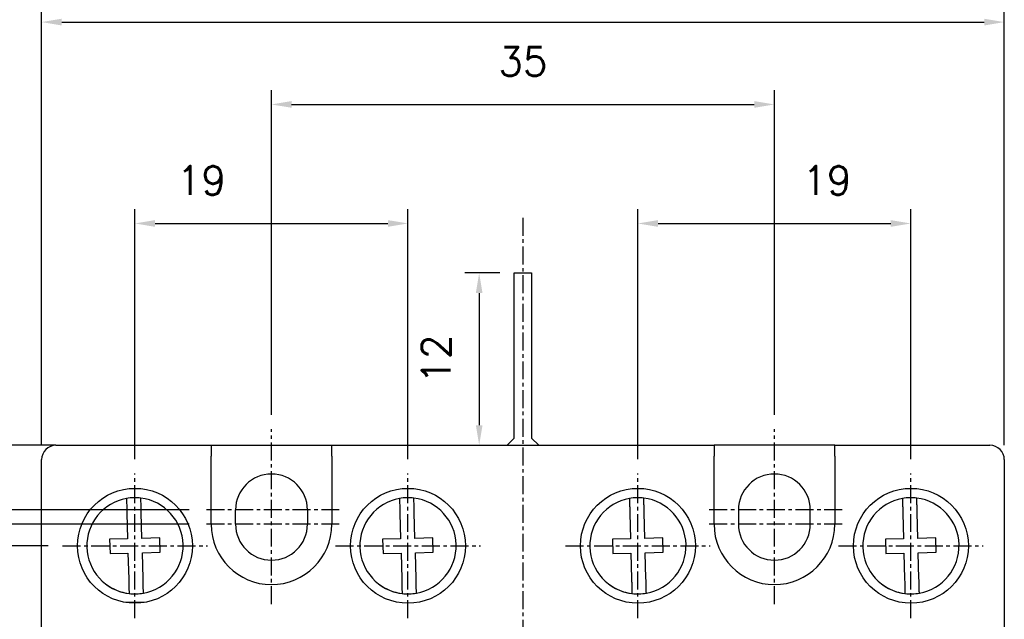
# Model space of a CAD drawing. Extents: x -417 to 828, y -1918 to 504.
# Tile 6 of 9: x 416 to 485, y 403 to 444. Entities that reach past the tile are written whole.
import ezdxf

# ---------------------------------------------------------------- set-up
doc = ezdxf.new("R2010")
doc.units = 0
doc.header["$MEASUREMENT"] = 0
doc.linetypes.add('CENTER', pattern=[2, 1.25, -0.25, 0.25, -0.25])
doc.layers.get('0').update_dxf_attribs({"linetype": 'CONTINUOUS'})
for name, color, linetype in [('cen', 1, 'CENTER'), ('CENTER2', 1, 'CENTER'), ('DIM', 3, 'CONTINUOUS')]:
    doc.layers.add(name, color=color, linetype=linetype)
doc.styles.add('KIM', font='ROMANS.shx', dxfattribs={"height": 5, "bigfont": 'GSG1.shx'})
doc.styles.get("Standard").update_dxf_attribs({"font": 'romans.shx', "height": 2, "bigfont": 'hgs.shx'})
doc.dimstyles.new('STANDARD$0', dxfattribs={"dimtxt": 5, "dimasz": 5, "dimexe": 1, "dimexo": 2, "dimgap": 2, "dimtad": 1, "dimdec": 4, "dimzin": 12, "dimdsep": 46, "dimtxsty": 'KIM', "dimcen": -1, "dimdle": 0.1, "dimadec": 0, "dimazin": 0, "dimtfac": 1, "dimtdec": 4, "dimtmove": 0, "dimatfit": 3, "dimfxl": 0, "dimtolj": 1, "dimtzin": 0, "dimarcsym": 0})

# ---------------------------------------------------------------- blocks, each defined once
blk = doc.blocks.new('*D1269')
at = {"layer": 'DIM'}
for p, q in [((418, 414.647), (418, 445.116)), ((485, 414.647), (485, 445.116)), ((419.4, 444.116), (483.6, 444.116))]:
    blk.add_line(p, q, dxfattribs=at)
for points in [[(419.4, 444.349), (419.4, 443.882), (418, 444.116)], [(483.6, 444.349), (483.6, 443.882), (485, 444.116)]]:
    blk.add_solid(points, dxfattribs=at)
at = {"layer": 'DIM', "insert": (451.5, 447.116), "char_height": 2, "attachment_point": 5}
blk.add_mtext('\\A1;67', dxfattribs=at)
blk = doc.blocks.new('*D1270')
at = {"layer": 'DIM'}
for p, q in [((434, 416.768), (434, 439.381)), ((469, 416.768), (469, 439.381)), ((435.4, 438.381), (467.6, 438.381))]:
    blk.add_line(p, q, dxfattribs=at)
for points in [[(435.4, 438.615), (435.4, 438.148), (434, 438.381)], [(467.6, 438.615), (467.6, 438.148), (469, 438.381)]]:
    blk.add_solid(points, dxfattribs=at)
at = {"layer": 'DIM', "insert": (451.5, 441.381), "char_height": 2, "attachment_point": 5}
blk.add_mtext('\\A1;35', dxfattribs=at)
blk = doc.blocks.new('*D1271')
at = {"layer": 'DIM'}
for p, q in [((418.462, 407.647), (401.267, 407.647)), ((402.267, 353.047), (402.267, 406.247)), ((453.462, 351.647), (401.267, 351.647))]:
    blk.add_line(p, q, dxfattribs=at)
for points in [[(402.034, 406.247), (402.5, 406.247), (402.267, 407.647)], [(402.034, 353.047), (402.5, 353.047), (402.267, 351.647)]]:
    blk.add_solid(points, dxfattribs=at)
at = {"layer": 'DIM', "insert": (399.267, 379.647), "char_height": 2, "attachment_point": 5, "rotation": 90}
blk.add_mtext('\\A1;56', dxfattribs=at)
blk = doc.blocks.new('*D1272')
at = {"layer": 'DIM'}
for p, q in [((428.28, 409.147), (395.131, 409.147)), ((396.131, 351.547), (396.131, 407.747)), ((463.28, 350.147), (395.131, 350.147))]:
    blk.add_line(p, q, dxfattribs=at)
for points in [[(395.897, 407.747), (396.364, 407.747), (396.131, 409.147)], [(395.897, 351.547), (396.364, 351.547), (396.131, 350.147)]]:
    blk.add_solid(points, dxfattribs=at)
at = {"layer": 'DIM', "insert": (393.131, 379.647), "char_height": 2, "attachment_point": 5, "rotation": 90}
blk.add_mtext('\\A1;59', dxfattribs=at)
blk = doc.blocks.new('*D1273')
at = {"layer": 'DIM'}
for p, q in [((396.131, 411.547), (396.131, 412.947)), ((428.28, 410.147), (395.131, 410.147)), ((396.131, 409.147), (396.131, 410.147)), ((428.28, 409.147), (395.131, 409.147)), ((396.131, 407.747), (396.131, 406.347))]:
    blk.add_line(p, q, dxfattribs=at)
for points in [[(395.897, 411.547), (396.364, 411.547), (396.131, 410.147)], [(395.897, 407.747), (396.364, 407.747), (396.131, 409.147)]]:
    blk.add_solid(points, dxfattribs=at)
at = {"layer": 'DIM', "insert": (393.131, 409.647), "char_height": 2, "attachment_point": 5, "rotation": 90}
blk.add_mtext('\\A1;1', dxfattribs=at)
blk = doc.blocks.new('*D1281')
at = {"layer": 'DIM'}
for p, q in [((449.9, 426.647), (447.455, 426.647)), ((448.455, 425.247), (448.455, 416.047))]:
    blk.add_line(p, q, dxfattribs=at)
for points in [[(448.222, 425.247), (448.688, 425.247), (448.455, 426.647)], [(448.222, 416.047), (448.688, 416.047), (448.455, 414.647)]]:
    blk.add_solid(points, dxfattribs=at)
at = {"layer": 'DIM', "insert": (445.455, 420.647), "char_height": 2, "attachment_point": 5, "rotation": 90}
blk.add_mtext('\\A1;12', dxfattribs=at)
blk = doc.blocks.new('*D1261')
at = {"layer": 'DIM'}
for p, q in [((419, 414.647), (389.249, 414.647)), ((390.249, 346.047), (390.249, 413.247)), ((418, 344.647), (389.249, 344.647))]:
    blk.add_line(p, q, dxfattribs=at)
for points in [[(390.016, 413.247), (390.483, 413.247), (390.249, 414.647)], [(390.016, 346.047), (390.483, 346.047), (390.249, 344.647)]]:
    blk.add_solid(points, dxfattribs=at)
at = {"layer": 'DIM', "insert": (387.249, 379.647), "char_height": 2, "attachment_point": 5, "rotation": 90}
blk.add_mtext('\\A1;70', dxfattribs=at)
blk = doc.blocks.new('*D1263')
at = {"layer": 'DIM'}
for p, q in [((424.5, 413.686), (424.5, 431.093)), ((443.5, 413.686), (443.5, 431.093)), ((425.9, 430.093), (442.1, 430.093))]:
    blk.add_line(p, q, dxfattribs=at)
for points in [[(425.9, 430.326), (425.9, 429.859), (424.5, 430.093)], [(442.1, 430.326), (442.1, 429.859), (443.5, 430.093)]]:
    blk.add_solid(points, dxfattribs=at)
at = {"layer": 'DIM', "insert": (429.119, 433.093), "char_height": 2, "attachment_point": 5}
blk.add_mtext('\\A1;19', dxfattribs=at)
blk = doc.blocks.new('*D1264')
at = {"layer": 'DIM'}
for p, q in [((459.5, 413.686), (459.5, 431.093)), ((478.5, 413.686), (478.5, 431.093)), ((460.9, 430.093), (477.1, 430.093))]:
    blk.add_line(p, q, dxfattribs=at)
for points in [[(460.9, 430.326), (460.9, 429.859), (459.5, 430.093)], [(477.1, 430.326), (477.1, 429.859), (478.5, 430.093)]]:
    blk.add_solid(points, dxfattribs=at)
at = {"layer": 'DIM', "insert": (472.656, 433.093), "char_height": 2, "attachment_point": 5}
blk.add_mtext('\\A1;19', dxfattribs=at)

msp = doc.modelspace()

# ---------------------------------------------------------------- linework, layer by layer
for p, q in [((450.9004, 426.64672), (452.1004, 426.64672)), ((450.9004, 425.64672), (450.9004, 426.64672)), ((452.1004, 426.64672), (452.1004, 425.64672)), ((450.9004, 415.14672), (450.9004, 425.64672)), ((452.1004, 425.64672), (452.1004, 415.14672)), ((419.00039, 414.64672), (429.8004, 414.64672)), ((429.8004, 414.64672), (429.8004, 413.89881)), ((429.8004, 414.64672), (438.20039, 414.64672)), ((438.20039, 414.64672), (464.8004, 414.64672)), ((438.20039, 413.89881), (438.20039, 414.64672)), ((450.9004, 415.14672), (450.4004, 414.64672)), ((452.6004, 414.64672), (452.1004, 415.14672)), ((464.8004, 414.64672), (464.8004, 413.89881)), ((473.2004, 414.64672), (464.8004, 414.64672)), ((473.2004, 414.64672), (484.00039, 414.64672)), ((473.2004, 413.89881), (473.2004, 414.64672)), ((429.8004, 409.14672), (429.8004, 413.89881)), ((438.20039, 413.89881), (438.20039, 409.14672)), ((464.8004, 409.14672), (464.8004, 413.89881)), ((473.2004, 413.89881), (473.2004, 409.14672)), ((418.0004, 400.74654), (418.0004, 413.64672)), ((485.00039, 413.64672), (485.00039, 400.74654)), ((423.93918, 409.92872), (423.98721, 408.13317)), ((424.98685, 408.15991), (424.93882, 409.95546)), ((431.5004, 409.14672), (431.5004, 410.14672)), ((436.50039, 410.14672), (436.50039, 409.14672)), ((442.93918, 409.92872), (442.98721, 408.13317)), ((443.98685, 408.15991), (443.93882, 409.95546)), ((458.93918, 409.92872), (458.98721, 408.13317)), ((459.98685, 408.15991), (459.93882, 409.95546)), ((466.50039, 410.14672), (466.50039, 409.14672)), ((471.5004, 409.14672), (471.5004, 410.14672)), ((477.93918, 409.92872), (477.98721, 408.13317)), ((478.98685, 408.15991), (478.93882, 409.95546)), ((423.98721, 408.13317), (422.73765, 408.09975)), ((422.73765, 408.09975), (422.76439, 407.1001)), ((426.2364, 408.19333), (424.98685, 408.15991)), ((426.26314, 407.19369), (426.2364, 408.19333)), ((442.98721, 408.13317), (441.73765, 408.09975)), ((441.73765, 408.09975), (441.76439, 407.1001)), ((445.2364, 408.19333), (443.98685, 408.15991)), ((445.26314, 407.19369), (445.2364, 408.19333)), ((458.98721, 408.13317), (457.73765, 408.09975)), ((457.73765, 408.09975), (457.76439, 407.1001)), ((461.2364, 408.19333), (459.98685, 408.15991)), ((461.26314, 407.19369), (461.2364, 408.19333)), ((477.98721, 408.13317), (476.73765, 408.09975)), ((476.73765, 408.09975), (476.76439, 407.1001)), ((480.2364, 408.19333), (478.98685, 408.15991)), ((480.26314, 407.19369), (480.2364, 408.19333)), ((422.76439, 407.1001), (424.01394, 407.13353)), ((424.01394, 407.13353), (424.06197, 405.33798)), ((425.01359, 407.16027), (426.26314, 407.19369)), ((425.06161, 405.36472), (425.01359, 407.16027)), ((441.76439, 407.1001), (443.01394, 407.13353)), ((443.01394, 407.13353), (443.06197, 405.33798)), ((444.01359, 407.16027), (445.26314, 407.19369)), ((444.06161, 405.36472), (444.01359, 407.16027)), ((457.76439, 407.1001), (459.01394, 407.13353)), ((459.01394, 407.13353), (459.06197, 405.33798)), ((460.01359, 407.16027), (461.26314, 407.19369)), ((460.06161, 405.36472), (460.01359, 407.16027)), ((476.76439, 407.1001), (478.01394, 407.13353)), ((478.01394, 407.13353), (478.06197, 405.33798)), ((479.01359, 407.16027), (480.26314, 407.19369)), ((479.06161, 405.36472), (479.01359, 407.16027)), ((425.13087, 403.69672), (423.86992, 403.69672))]:
    msp.add_line(p, q)
for centre in [(424.50039, 407.64672), (443.50039, 407.64672), (459.50039, 407.64672), (478.50039, 407.64672)]:
    msp.add_circle(centre, 4)
for centre, radius, start, end in [((419.00039, 413.64672), 1, 90, 180), ((484.00039, 413.64672), 1, 0, 90), ((434.00039, 410.14672), 2.5, 0, 180), ((469.00039, 410.14672), 2.5, 0, 180), ((424.50039, 407.64672), 3.35, 100.115858, 262.9484946), ((424.50039, 407.64672), 3.35, 82.9484946, 100.115858), ((424.50039, 407.64672), 3.35, 280.115858, 82.9484946), ((443.50039, 407.64672), 3.35, 100.115858, 262.9484946), ((443.50039, 407.64672), 3.35, 82.9484946, 100.115858), ((443.50039, 407.64672), 3.35, 280.115858, 82.9484946), ((459.50039, 407.64672), 3.35, 100.115858, 262.9484946), ((459.50039, 407.64672), 3.35, 82.9484946, 100.115858), ((459.50039, 407.64672), 3.35, 280.115858, 82.9484946), ((478.50039, 407.64672), 3.35, 100.115858, 262.9484946), ((478.50039, 407.64672), 3.35, 82.9484946, 100.115858), ((478.50039, 407.64672), 3.35, 280.115858, 82.9484946), ((434.00039, 409.14672), 4.2, 180, 0), ((434.00039, 409.14672), 2.5, 180, 0), ((469.00039, 409.14672), 4.2, 180, 0), ((469.00039, 409.14672), 2.5, 180, 0), ((424.50039, 407.64672), 3.35, 232.2700682, 262.9484946), ((443.50039, 407.64672), 3.35, 232.2700682, 262.9484946), ((459.50039, 407.64672), 3.35, 232.2700682, 262.9484946), ((478.50039, 407.64672), 3.35, 232.2700682, 262.9484946), ((424.50039, 407.64672), 3.35, 262.9484946, 280.115858), ((443.50039, 407.64672), 3.35, 262.9484946, 280.115858), ((459.50039, 407.64672), 3.35, 262.9484946, 280.115858), ((478.50039, 407.64672), 3.35, 262.9484946, 280.115858)]:
    msp.add_arc(centre, radius, start, end)
for points, knots in [([(423.912, 410.94464), (423.9123, 410.93366), (423.91289, 410.9117), (423.91746, 410.74059), (423.92422, 410.48818), (423.93187, 410.20188), (423.93703, 410.00896), (423.93918, 409.92872)], [0, 0, 0, 0, 0.21092718, 0.42182701, 0.63356281, 0.84757931, 1, 1, 1, 1]), ([(424.93882, 409.95546), (424.93572, 410.07137), (424.92952, 410.30327), (424.92128, 410.61116), (424.91516, 410.83988), (424.91206, 410.95575), (424.91176, 410.96707), (424.91164, 410.97138)], [0, 0, 0, 0, 0.21955276, 0.43923779, 0.65571295, 0.86895824, 1, 1, 1, 1]), ([(442.912, 410.94464), (442.9123, 410.93366), (442.91289, 410.9117), (442.91746, 410.74059), (442.92422, 410.48818), (442.93187, 410.20188), (442.93703, 410.00896), (442.93918, 409.92872)], [0, 0, 0, 0, 0.21092718, 0.42182701, 0.63356281, 0.84757931, 1, 1, 1, 1]), ([(443.93882, 409.95546), (443.93572, 410.07137), (443.92952, 410.30327), (443.92128, 410.61116), (443.91516, 410.83988), (443.91206, 410.95575), (443.91176, 410.96707), (443.91164, 410.97138)], [0, 0, 0, 0, 0.21955276, 0.43923779, 0.65571295, 0.86895824, 1, 1, 1, 1]), ([(458.912, 410.94464), (458.9123, 410.93366), (458.91289, 410.9117), (458.91746, 410.74059), (458.92422, 410.48818), (458.93187, 410.20188), (458.93703, 410.00896), (458.93918, 409.92872)], [0, 0, 0, 0, 0.21092718, 0.42182701, 0.63356281, 0.84757931, 1, 1, 1, 1]), ([(459.93882, 409.95546), (459.93572, 410.07137), (459.92952, 410.30327), (459.92128, 410.61116), (459.91516, 410.83988), (459.91206, 410.95575), (459.91176, 410.96707), (459.91164, 410.97138)], [0, 0, 0, 0, 0.21955276, 0.43923779, 0.65571295, 0.86895824, 1, 1, 1, 1]), ([(477.912, 410.94464), (477.9123, 410.93366), (477.91289, 410.9117), (477.91746, 410.74059), (477.92422, 410.48818), (477.93187, 410.20188), (477.93703, 410.00896), (477.93918, 409.92872)], [0, 0, 0, 0, 0.21092718, 0.42182701, 0.63356281, 0.84757931, 1, 1, 1, 1]), ([(478.93882, 409.95546), (478.93572, 410.07137), (478.92952, 410.30327), (478.92128, 410.61116), (478.91516, 410.83988), (478.91206, 410.95575), (478.91176, 410.96707), (478.91164, 410.97138)], [0, 0, 0, 0, 0.21955276, 0.43923779, 0.65571295, 0.86895824, 1, 1, 1, 1]), ([(424.06197, 405.33798), (424.06507, 405.22206), (424.07127, 404.99016), (424.07951, 404.68227), (424.08563, 404.45356), (424.08873, 404.33768), (424.08903, 404.32636), (424.08914, 404.32206)], [0, 0, 0, 0, 0.21955276, 0.43923779, 0.65571295, 0.86895824, 1, 1, 1, 1]), ([(425.08879, 404.34879), (425.08849, 404.35978), (425.08791, 404.38173), (425.08333, 404.55284), (425.07658, 404.80525), (425.06892, 405.09156), (425.06376, 405.28447), (425.06161, 405.36472)], [0, 0, 0, 0, 0.21092716, 0.42182701, 0.63356276, 0.84757932, 1, 1, 1, 1]), ([(443.06197, 405.33798), (443.06507, 405.22206), (443.07127, 404.99016), (443.07951, 404.68227), (443.08563, 404.45356), (443.08873, 404.33768), (443.08903, 404.32636), (443.08914, 404.32206)], [0, 0, 0, 0, 0.21955276, 0.43923779, 0.65571295, 0.86895824, 1, 1, 1, 1]), ([(444.08879, 404.34879), (444.08849, 404.35978), (444.08791, 404.38173), (444.08333, 404.55284), (444.07658, 404.80525), (444.06892, 405.09156), (444.06376, 405.28447), (444.06161, 405.36472)], [0, 0, 0, 0, 0.21092716, 0.42182701, 0.63356276, 0.84757932, 1, 1, 1, 1]), ([(459.06197, 405.33798), (459.06507, 405.22206), (459.07127, 404.99016), (459.07951, 404.68227), (459.08563, 404.45356), (459.08873, 404.33768), (459.08903, 404.32636), (459.08914, 404.32206)], [0, 0, 0, 0, 0.21955276, 0.43923779, 0.65571295, 0.86895824, 1, 1, 1, 1]), ([(460.08879, 404.34879), (460.08849, 404.35978), (460.08791, 404.38173), (460.08333, 404.55284), (460.07658, 404.80525), (460.06892, 405.09156), (460.06376, 405.28447), (460.06161, 405.36472)], [0, 0, 0, 0, 0.21092716, 0.42182701, 0.63356276, 0.84757932, 1, 1, 1, 1]), ([(478.06197, 405.33798), (478.06507, 405.22206), (478.07127, 404.99016), (478.07951, 404.68227), (478.08563, 404.45356), (478.08873, 404.33768), (478.08903, 404.32636), (478.08914, 404.32206)], [0, 0, 0, 0, 0.21955276, 0.43923779, 0.65571295, 0.86895824, 1, 1, 1, 1]), ([(479.08879, 404.34879), (479.08849, 404.35978), (479.08791, 404.38173), (479.08333, 404.55284), (479.07658, 404.80525), (479.06892, 405.09156), (479.06376, 405.28447), (479.06161, 405.36472)], [0, 0, 0, 0, 0.21092716, 0.42182701, 0.63356276, 0.84757932, 1, 1, 1, 1])]:
    msp.add_open_spline(points, degree=3, knots=knots)
at = {"layer": 'cen'}
for p, q in [((434.00039, 403.58841), (434.00039, 415.76833)), ((469.00039, 403.58841), (469.00039, 415.76833)), ((424.50039, 402.60788), (424.50039, 412.68556)), ((443.50039, 402.60788), (443.50039, 412.68556)), ((459.50039, 402.60788), (459.50039, 412.68556)), ((478.50039, 402.60788), (478.50039, 412.68556)), ((438.72094, 410.14672), (429.27985, 410.14672)), ((473.72094, 410.14672), (464.27985, 410.14672)), ((438.72094, 409.14672), (429.27985, 409.14672)), ((473.72094, 409.14672), (464.27985, 409.14672)), ((419.46156, 407.64672), (429.53923, 407.64672)), ((438.46156, 407.64672), (448.53923, 407.64672)), ((454.46156, 407.64672), (464.53923, 407.64672)), ((473.46156, 407.64672), (483.53923, 407.64672))]:
    msp.add_line(p, q, dxfattribs=at)
at = {"layer": 'CENTER2'}
msp.add_line((451.50039, 430.4916), (451.50039, 340.12582), dxfattribs=at)

# ---------------------------------------------------------------- dimensions: what is measured, and where the dimension line sits
at = {"layer": 'DIM'}
for base, p1, p2, picture, middle in [((485.00039, 444.11557), (418.0004, 413.64672), (485.00039, 413.64672), '*D1269', (451.5004, 444.11557)), ((443.50039, 430.09267), (424.50039, 412.68556), (443.50039, 412.68556), '*D1263', (429.1191, 430.09267)), ((478.50039, 430.09267), (459.50039, 412.68556), (478.50039, 412.68556), '*D1264', (472.65611, 430.09267))]:
    dim = msp.add_linear_dim(base=base, p1=p1, p2=p2, dimstyle='STANDARD$0', override={"dimtxt": 2, "dimasz": 1.4, "dimexo": 1, "dimtxsty": 'Standard', "dimcen": -0.09, "dimclrd": 256, "dimclre": 256, "dimclrt": 256, "dimadec": 4, "dimtp": 0.2, "dimtm": 0.1, "dimtfac": 0.6, "dimtzin": 8, "dimlwd": 65535, "dimlwe": 65535, "dimarcsym": 1}, dxfattribs=at)
    dim.commit()
    dim.dimension.update_dxf_attribs({"geometry": picture, "text_midpoint": middle, "dimtype": 160})
dim = msp.add_linear_dim(base=(469.00039, 438.38136), p1=(434.00039, 415.76833), p2=(469.00039, 415.76833), dimstyle='STANDARD$0', override={"dimtxt": 2, "dimasz": 1.4, "dimexo": 1, "dimtxsty": 'Standard', "dimcen": -0.09, "dimclrd": 256, "dimclre": 256, "dimclrt": 256, "dimadec": 4, "dimtp": 0.2, "dimtm": 0.1, "dimtfac": 0.6, "dimtzin": 8, "dimlwd": 65535, "dimlwe": 65535, "dimarcsym": 1}, dxfattribs=at)
dim.commit()
dim.dimension.update_dxf_attribs({"geometry": '*D1270', "text_midpoint": (451.50039, 441.38136)})
for base, p1, p2, picture, middle in [((448.45516, 414.64672), (450.9004, 426.64672), (448.45516, 414.64672), '*D1281', (448.45516, 420.64672)), ((396.13062, 410.14672), (429.27985, 409.14672), (429.27985, 410.14672), '*D1273', (396.13062, 409.64672)), ((402.26689, 407.64672), (454.46156, 351.64672), (419.46156, 407.64672), '*D1271', (402.26689, 379.64672))]:
    dim = msp.add_linear_dim(base=base, p1=p1, p2=p2, angle=90, dimstyle='STANDARD$0', override={"dimtxt": 2, "dimasz": 1.4, "dimexo": 1, "dimtxsty": 'Standard', "dimcen": -0.09, "dimclrd": 256, "dimclre": 256, "dimclrt": 256, "dimadec": 4, "dimtp": 0.2, "dimtm": 0.1, "dimtfac": 0.6, "dimtzin": 8, "dimlwd": 65535, "dimlwe": 65535, "dimarcsym": 1}, dxfattribs=at)
    dim.commit()
    dim.dimension.update_dxf_attribs({"geometry": picture, "text_midpoint": middle, "dimtype": 160})
for base, p1, p2, picture, middle in [((390.24918, 414.64672), (419.00039, 344.64672), (420.00039, 414.64672), '*D1261', (387.24918, 379.64672)), ((396.13062, 409.14672), (464.27985, 350.14672), (429.27985, 409.14672), '*D1272', (393.13062, 379.64672))]:
    dim = msp.add_linear_dim(base=base, p1=p1, p2=p2, angle=90, dimstyle='STANDARD$0', override={"dimtxt": 2, "dimasz": 1.4, "dimexo": 1, "dimtxsty": 'Standard', "dimcen": -0.09, "dimclrd": 256, "dimclre": 256, "dimclrt": 256, "dimadec": 4, "dimtp": 0.2, "dimtm": 0.1, "dimtfac": 0.6, "dimtzin": 8, "dimlwd": 65535, "dimlwe": 65535, "dimarcsym": 1}, dxfattribs=at)
    dim.commit()
    dim.dimension.update_dxf_attribs({"geometry": picture, "text_midpoint": middle})

doc.saveas('drawing.dxf')
